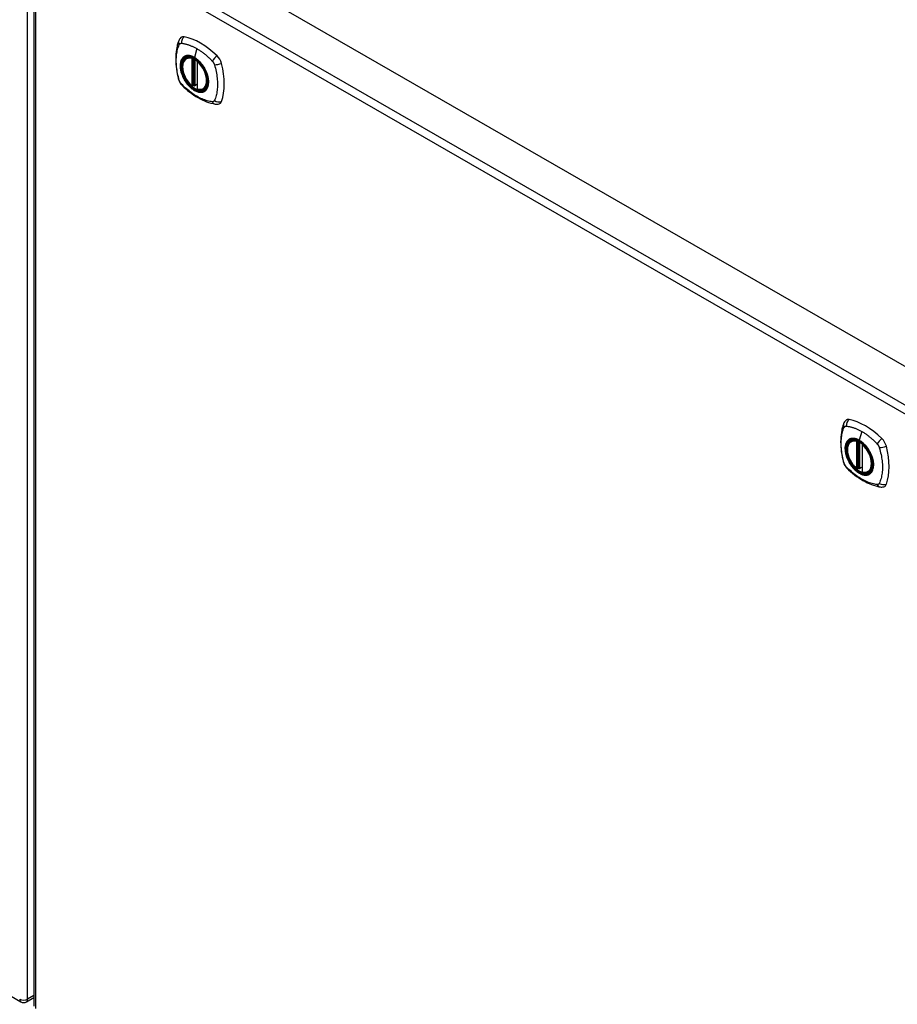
# Model space of a CAD drawing. Header units: inches. Extents: x 338.7 to 398.6, y 130.5 to 184.5.
# Tile 8 of 11: x 368.2 to 383.7, y 147.6 to 165. Entities that reach past the tile are written whole.
import ezdxf

# ---------------------------------------------------------------- set-up
doc = ezdxf.new("R2010")
doc.units = ezdxf.units.IN
doc.header["$MEASUREMENT"] = 0
doc.layers.add('Visible Edges(ANSI)', color=7, linetype='Continuous', lineweight=25)
doc.layers.add('Visible Tangent Edges(ANSI)', color=7, linetype='Continuous', lineweight=25)

msp = doc.modelspace()

# ---------------------------------------------------------------- linework, layer by layer
at = {"layer": 'Visible Edges(ANSI)'}
for p, q in [((369.11, 167.342), (398.53, 150.4)), ((368.421, 166.921), (368.421, 147.529)), ((338.772, 164.545), (368.191, 147.604)), ((371.12, 164.316), (371.131, 164.322)), ((371.315, 164.255), (371.315, 163.776)), ((371.246, 163.832), (371.232, 163.824)), ((371.261, 163.829), (371.259, 163.831)), ((371.315, 163.852), (371.274, 163.828)), ((371.433, 163.773), (371.443, 163.779)), ((382.895, 157.535), (382.905, 157.541)), ((383.089, 157.474), (383.089, 156.996)), ((383.02, 157.051), (383.006, 157.043)), ((383.035, 157.049), (383.033, 157.05)), ((383.089, 157.071), (383.048, 157.048)), ((383.207, 156.993), (383.218, 156.999)), ((368.29, 147.604), (368.421, 147.679))]:
    msp.add_line(p, q, dxfattribs=at)
at = {"layer": 'Visible Edges(ANSI)', "flags": 128}
for points in [[(370.986, 164.625), (370.979, 164.603), (370.972, 164.584), (370.967, 164.565), (370.962, 164.546), (370.958, 164.528), (370.954, 164.508), (370.946, 164.468), (370.941, 164.427), (370.937, 164.386), (370.934, 164.344), (370.933, 164.301), (370.934, 164.257), (370.937, 164.213), (370.94, 164.168), (370.946, 164.123), (370.953, 164.078), (370.961, 164.033), (370.971, 163.987), (370.976, 163.964), (370.979, 163.952), (370.983, 163.938)], [(371.024, 164.681), (371.011, 164.667), (371.001, 164.653), (370.992, 164.639), (370.986, 164.625)], [(371.219, 163.825), (371.205, 163.838), (371.191, 163.851), (371.178, 163.865), (371.165, 163.88), (371.152, 163.896), (371.14, 163.912), (371.129, 163.929), (371.118, 163.946), (371.108, 163.964), (371.099, 163.982), (371.09, 164.001), (371.083, 164.019), (371.076, 164.038), (371.069, 164.057), (371.064, 164.075), (371.06, 164.094), (371.056, 164.112), (371.054, 164.13), (371.052, 164.148), (371.052, 164.165), (371.052, 164.182), (371.053, 164.198), (371.056, 164.214), (371.059, 164.229), (371.063, 164.243), (371.069, 164.256), (371.075, 164.269), (371.082, 164.28), (371.09, 164.291), (371.099, 164.3), (371.109, 164.309), (371.12, 164.316)], [(371.374, 164.234), (371.393, 164.212), (371.41, 164.189), (371.427, 164.164), (371.442, 164.139), (371.456, 164.114), (371.468, 164.087), (371.48, 164.061), (371.49, 164.034)], [(370.983, 163.938), (370.987, 163.925), (370.993, 163.912), (370.998, 163.899), (371.005, 163.887), (371.012, 163.875), (371.02, 163.863), (371.029, 163.852), (371.039, 163.842)], [(371.039, 163.842), (371.049, 163.832), (371.058, 163.823), (371.075, 163.806), (371.11, 163.776), (371.145, 163.746), (371.181, 163.717), (371.217, 163.69), (371.254, 163.664), (371.29, 163.64), (371.328, 163.618), (371.365, 163.597), (371.403, 163.578), (371.441, 163.561), (371.479, 163.546), (371.517, 163.532), (371.556, 163.52), (371.594, 163.511), (371.613, 163.506), (371.623, 163.505), (371.634, 163.503)], [(371.259, 163.831), (371.256, 163.832), (371.253, 163.833), (371.249, 163.833), (371.246, 163.832)], [(371.433, 163.773), (371.421, 163.767), (371.408, 163.763), (371.395, 163.76), (371.381, 163.758), (371.367, 163.758), (371.353, 163.759), (371.338, 163.761), (371.323, 163.765)], [(371.634, 163.503), (371.65, 163.501), (371.666, 163.501), (371.684, 163.503), (371.702, 163.507)], [(382.761, 157.844), (382.753, 157.823), (382.747, 157.803), (382.741, 157.784), (382.736, 157.766), (382.732, 157.747), (382.728, 157.728), (382.721, 157.688), (382.715, 157.647), (382.711, 157.605), (382.709, 157.563), (382.708, 157.52), (382.709, 157.477), (382.711, 157.432), (382.715, 157.388), (382.72, 157.343), (382.727, 157.298), (382.736, 157.252), (382.745, 157.206), (382.751, 157.183), (382.754, 157.172), (382.757, 157.158)], [(382.799, 157.901), (382.786, 157.887), (382.775, 157.873), (382.767, 157.858), (382.761, 157.844)], [(382.993, 157.045), (382.979, 157.057), (382.965, 157.071), (382.952, 157.085), (382.939, 157.1), (382.927, 157.115), (382.915, 157.132), (382.903, 157.149), (382.893, 157.166), (382.883, 157.184), (382.873, 157.202), (382.865, 157.22), (382.857, 157.239), (382.85, 157.257), (382.844, 157.276), (382.839, 157.295), (382.834, 157.313), (382.831, 157.332), (382.828, 157.35), (382.827, 157.367), (382.826, 157.385), (382.826, 157.401), (382.828, 157.418), (382.83, 157.433), (382.833, 157.448), (382.838, 157.462), (382.843, 157.476), (382.849, 157.488), (382.857, 157.5), (382.865, 157.51), (382.874, 157.52), (382.884, 157.528), (382.895, 157.535)], [(383.149, 157.454), (383.167, 157.432), (383.184, 157.408), (383.201, 157.384), (383.216, 157.359), (383.23, 157.333), (383.243, 157.307), (383.254, 157.28), (383.264, 157.253)], [(382.757, 157.158), (382.762, 157.144), (382.767, 157.131), (382.773, 157.118), (382.779, 157.106), (382.787, 157.094), (382.795, 157.083), (382.804, 157.072), (382.813, 157.061)], [(382.813, 157.061), (382.823, 157.051), (382.832, 157.042), (382.85, 157.026), (382.884, 156.995), (382.919, 156.965), (382.955, 156.937), (382.991, 156.91), (383.028, 156.884), (383.065, 156.86), (383.102, 156.838), (383.14, 156.817), (383.178, 156.798), (383.215, 156.781), (383.254, 156.765), (383.292, 156.752), (383.33, 156.74), (383.368, 156.73), (383.387, 156.726), (383.398, 156.724), (383.409, 156.722)], [(383.033, 157.05), (383.031, 157.052), (383.027, 157.053), (383.023, 157.052), (383.02, 157.051)], [(383.207, 156.993), (383.195, 156.987), (383.183, 156.982), (383.169, 156.979), (383.156, 156.977), (383.142, 156.977), (383.127, 156.978), (383.113, 156.981), (383.098, 156.984)], [(383.409, 156.722), (383.424, 156.721), (383.44, 156.721), (383.458, 156.723), (383.476, 156.727)]]:
    msp.add_lwpolyline(points, dxfattribs=at)
at = {"layer": 'Visible Edges(ANSI)'}
for centre, radius, start, end in [((371.327, 164.255), 0.0118, 137.2248, 180), ((371.226, 163.834), 0.0118, 229.4263, 299.936), ((371.268, 163.839), 0.0118, 232.2158, 299.936), ((371.327, 163.776), 0.0118, 180, 253.542), ((383.101, 157.474), 0.0118, 137.2248, 180), ((383.001, 157.054), 0.0118, 229.4263, 299.936), ((383.042, 157.058), 0.0118, 232.2158, 299.936), ((383.101, 156.996), 0.0118, 180, 253.542), ((368.241, 147.689), 0.099, 240.064, 299.936)]:
    msp.add_arc(centre, radius, start, end, dxfattribs=at)
for centre, major_axis, start_param, end_param in [((371.123, 164.535), (-0.088, 0.154), 5.827357, 6.408431), ((371.374, 163.537), (-0.639, 1.109), 5.172085, 5.827357), ((371.269, 164.04), (0.157, -0.273), 2.362013, 7.062765), ((371.625, 164.246), (0.088, -0.154), 1.114968, 2.030492), ((370.887, 164.381), (-0.639, 1.109), 3.601288, 4.256561), ((371.625, 163.666), (0.088, -0.154), 6.157956, 6.742881), ((382.898, 157.755), (-0.088, 0.154), 5.827357, 6.408431), ((383.148, 156.757), (-0.639, 1.109), 5.172085, 5.827357), ((383.044, 157.26), (0.157, -0.273), 2.362013, 7.062765), ((383.399, 157.466), (0.088, -0.154), 1.114968, 2.030492), ((382.661, 157.601), (-0.639, 1.109), 3.601288, 4.256561), ((383.399, 156.886), (0.088, -0.154), 6.157956, 6.742881)]:
    msp.add_ellipse(centre, major_axis=major_axis, ratio=0.578093, start_param=start_param, end_param=end_param, dxfattribs=at)
for centre in [(371.266, 164.038), (383.04, 157.258)]:
    msp.add_ellipse(centre, major_axis=(-0.16, 0.277), ratio=0.578093, dxfattribs=at)
at = {"layer": 'Visible Tangent Edges(ANSI)'}
for p, q in [((368.311, 147.649), (368.311, 167.041)), ((368.52, 167.002), (397.939, 150.06)), ((397.869, 149.939), (368.45, 166.881)), ((368.45, 166.881), (368.45, 147.488)), ((371.309, 164.485), (371.265, 164.329)), ((371.218, 164.308), (371.218, 163.829)), ((371.235, 164.308), (371.242, 164.312)), ((371.235, 163.829), (371.235, 164.308)), ((371.246, 164.31), (371.246, 163.836)), ((371.261, 163.836), (371.261, 164.302)), ((371.276, 163.834), (371.276, 164.293)), ((371.318, 163.771), (371.318, 164.25)), ((371.246, 163.836), (371.235, 163.829)), ((371.315, 163.856), (371.276, 163.834)), ((383.083, 157.705), (383.039, 157.549)), ((382.992, 157.527), (382.992, 157.049)), ((383.009, 157.527), (383.016, 157.531)), ((383.009, 157.049), (383.009, 157.527)), ((383.02, 157.529), (383.02, 157.055)), ((383.036, 157.056), (383.036, 157.522)), ((383.051, 157.053), (383.051, 157.513)), ((383.093, 156.991), (383.093, 157.47)), ((383.02, 157.055), (383.009, 157.049)), ((383.089, 157.075), (383.051, 157.053)), ((368.421, 147.713), (368.311, 147.649))]:
    msp.add_line(p, q, dxfattribs=at)
at = {"layer": 'Visible Tangent Edges(ANSI)', "flags": 128}
for points in [[(370.997, 163.924), (370.987, 163.957), (370.98, 163.987), (370.973, 164.016), (370.967, 164.046), (370.961, 164.075), (370.957, 164.104), (370.953, 164.133), (370.949, 164.162), (370.947, 164.19), (370.945, 164.218), (370.944, 164.246), (370.943, 164.273), (370.944, 164.3), (370.945, 164.326), (370.947, 164.352), (370.949, 164.377), (370.953, 164.402), (370.957, 164.426), (370.961, 164.449), (370.967, 164.472), (370.973, 164.495), (370.98, 164.516), (370.987, 164.537), (370.997, 164.559)], [(370.997, 164.559), (370.997, 164.56), (370.998, 164.561), (370.998, 164.562), (370.999, 164.563), (370.999, 164.563), (371, 164.564), (371, 164.565), (371.001, 164.566), (371.001, 164.566), (371.002, 164.567), (371.003, 164.568), (371.003, 164.569), (371.004, 164.569), (371.005, 164.57), (371.005, 164.57), (371.006, 164.571), (371.007, 164.572), (371.007, 164.572), (371.008, 164.573), (371.009, 164.573), (371.009, 164.574), (371.01, 164.574), (371.011, 164.575), (371.012, 164.575)], [(371.012, 164.575), (371.012, 164.576), (371.013, 164.576), (371.014, 164.577), (371.015, 164.577), (371.016, 164.577), (371.016, 164.578), (371.017, 164.578), (371.018, 164.578), (371.019, 164.578), (371.02, 164.579), (371.021, 164.579), (371.022, 164.579), (371.023, 164.579), (371.023, 164.58), (371.024, 164.58), (371.025, 164.58), (371.026, 164.58), (371.027, 164.58), (371.028, 164.58), (371.029, 164.58), (371.03, 164.58), (371.031, 164.58), (371.032, 164.58), (371.033, 164.58)], [(371.033, 164.58), (371.046, 164.58), (371.057, 164.578), (371.068, 164.576), (371.079, 164.574), (371.09, 164.572), (371.101, 164.569), (371.112, 164.566), (371.124, 164.563), (371.135, 164.56), (371.146, 164.557), (371.158, 164.553), (371.169, 164.549), (371.181, 164.545), (371.192, 164.541), (371.204, 164.536), (371.215, 164.532), (371.227, 164.527), (371.239, 164.521), (371.25, 164.516), (371.262, 164.51), (371.274, 164.504), (371.285, 164.498), (371.297, 164.492), (371.309, 164.485)], [(371.309, 164.485), (371.32, 164.478), (371.332, 164.471), (371.344, 164.464), (371.355, 164.457), (371.367, 164.449), (371.379, 164.441), (371.39, 164.433), (371.402, 164.424), (371.413, 164.416), (371.425, 164.407), (371.436, 164.398), (371.447, 164.389), (371.459, 164.38), (371.47, 164.37), (371.481, 164.361), (371.493, 164.351), (371.504, 164.341), (371.515, 164.331), (371.526, 164.32), (371.537, 164.31), (371.548, 164.299), (371.559, 164.289), (371.57, 164.278), (371.582, 164.264)], [(371.07, 164.335), (371.061, 164.327), (371.053, 164.318), (371.046, 164.308), (371.039, 164.297), (371.033, 164.286), (371.027, 164.273), (371.023, 164.26), (371.019, 164.246), (371.016, 164.231), (371.014, 164.216), (371.013, 164.2), (371.012, 164.183), (371.013, 164.166), (371.014, 164.148), (371.016, 164.13), (371.019, 164.112), (371.023, 164.094), (371.027, 164.075), (371.033, 164.056), (371.039, 164.038), (371.046, 164.019), (371.053, 164), (371.061, 163.982), (371.07, 163.963)], [(371.49, 164.034), (371.507, 163.965), (371.514, 163.9), (371.509, 163.841), (371.493, 163.791), (371.467, 163.753), (371.431, 163.727), (371.388, 163.717), (371.339, 163.721), (371.286, 163.739), (371.233, 163.771), (371.181, 163.816), (371.132, 163.871), (371.09, 163.933), (371.057, 164), (371.033, 164.069), (371.019, 164.137), (371.017, 164.2), (371.026, 164.256), (371.046, 164.301), (371.076, 164.335), (371.115, 164.354), (371.161, 164.359), (371.212, 164.35), (371.265, 164.326)], [(371.104, 164.355), (371.102, 164.354), (371.101, 164.353), (371.099, 164.353), (371.098, 164.352), (371.096, 164.352), (371.095, 164.351), (371.093, 164.35), (371.092, 164.349), (371.09, 164.349), (371.089, 164.348), (371.088, 164.347), (371.086, 164.346), (371.085, 164.346), (371.083, 164.345), (371.082, 164.344), (371.081, 164.343), (371.079, 164.342), (371.078, 164.341), (371.077, 164.34), (371.075, 164.339), (371.074, 164.338), (371.073, 164.337), (371.072, 164.336), (371.07, 164.335)], [(371.265, 164.329), (371.258, 164.333), (371.25, 164.337), (371.243, 164.341), (371.236, 164.344), (371.229, 164.347), (371.221, 164.35), (371.214, 164.353), (371.207, 164.355), (371.2, 164.357), (371.193, 164.359), (371.186, 164.36), (371.179, 164.361), (371.172, 164.362), (371.166, 164.363), (371.159, 164.363), (371.152, 164.363), (371.146, 164.363), (371.139, 164.363), (371.133, 164.362), (371.127, 164.361), (371.121, 164.36), (371.115, 164.358), (371.109, 164.357), (371.104, 164.355)], [(371.425, 164.169), (371.42, 164.178), (371.414, 164.186), (371.408, 164.195), (371.402, 164.203), (371.396, 164.211), (371.39, 164.219), (371.383, 164.227), (371.377, 164.234), (371.37, 164.242), (371.364, 164.249), (371.357, 164.256), (371.35, 164.263), (371.343, 164.269), (371.337, 164.276), (371.33, 164.282), (371.322, 164.288), (371.315, 164.294), (371.308, 164.3), (371.301, 164.306), (371.294, 164.311), (371.287, 164.316), (371.279, 164.321), (371.272, 164.325), (371.265, 164.329)], [(371.265, 164.326), (371.27, 164.323), (371.275, 164.32), (371.279, 164.317), (371.284, 164.314), (371.289, 164.311), (371.293, 164.308), (371.298, 164.304), (371.303, 164.301), (371.307, 164.297), (371.312, 164.294), (371.317, 164.29), (371.321, 164.286), (371.326, 164.282), (371.33, 164.278), (371.335, 164.274), (371.339, 164.27), (371.344, 164.266), (371.348, 164.262), (371.353, 164.257), (371.357, 164.253), (371.361, 164.248), (371.366, 164.244), (371.37, 164.239), (371.374, 164.234)], [(371.459, 164.112), (371.457, 164.114), (371.456, 164.117), (371.455, 164.119), (371.454, 164.122), (371.452, 164.124), (371.451, 164.126), (371.45, 164.129), (371.448, 164.131), (371.447, 164.134), (371.446, 164.136), (371.444, 164.139), (371.443, 164.141), (371.441, 164.143), (371.44, 164.146), (371.439, 164.148), (371.437, 164.151), (371.436, 164.153), (371.434, 164.155), (371.433, 164.158), (371.431, 164.16), (371.43, 164.162), (371.428, 164.165), (371.427, 164.167), (371.425, 164.169)], [(371.459, 163.74), (371.468, 163.748), (371.476, 163.757), (371.484, 163.767), (371.49, 163.778), (371.497, 163.79), (371.502, 163.802), (371.507, 163.815), (371.51, 163.829), (371.513, 163.844), (371.515, 163.86), (371.517, 163.876), (371.517, 163.892), (371.517, 163.909), (371.515, 163.927), (371.513, 163.945), (371.51, 163.963), (371.507, 163.981), (371.502, 164), (371.497, 164.019), (371.49, 164.038), (371.484, 164.056), (371.476, 164.075), (371.468, 164.093), (371.459, 164.112)], [(371.582, 164.264), (371.584, 164.262), (371.586, 164.259), (371.588, 164.257), (371.59, 164.255), (371.592, 164.252), (371.594, 164.25), (371.596, 164.247), (371.597, 164.245), (371.599, 164.242), (371.601, 164.24), (371.602, 164.237), (371.604, 164.234), (371.605, 164.232), (371.607, 164.229), (371.608, 164.226), (371.61, 164.223), (371.611, 164.221), (371.612, 164.218), (371.613, 164.215), (371.615, 164.212), (371.616, 164.209), (371.617, 164.207), (371.618, 164.204), (371.619, 164.201)], [(371.619, 164.201), (371.629, 164.168), (371.636, 164.138), (371.643, 164.109), (371.649, 164.079), (371.655, 164.05), (371.66, 164.021), (371.664, 163.992), (371.668, 163.963), (371.67, 163.935), (371.672, 163.907), (371.674, 163.88), (371.674, 163.852), (371.674, 163.826), (371.672, 163.799), (371.67, 163.774), (371.668, 163.748), (371.664, 163.723), (371.66, 163.699), (371.655, 163.676), (371.649, 163.653), (371.643, 163.63), (371.636, 163.609), (371.629, 163.587), (371.619, 163.565)], [(371.033, 163.861), (371.031, 163.863), (371.029, 163.865), (371.027, 163.868), (371.025, 163.87), (371.023, 163.873), (371.022, 163.875), (371.02, 163.878), (371.018, 163.88), (371.016, 163.883), (371.015, 163.885), (371.013, 163.888), (371.012, 163.891), (371.01, 163.893), (371.009, 163.896), (371.007, 163.899), (371.006, 163.901), (371.005, 163.904), (371.003, 163.907), (371.002, 163.91), (371.001, 163.913), (371, 163.915), (370.999, 163.918), (370.998, 163.921), (370.997, 163.924)], [(371.07, 163.963), (371.072, 163.961), (371.073, 163.958), (371.074, 163.956), (371.075, 163.953), (371.077, 163.951), (371.078, 163.949), (371.079, 163.946), (371.081, 163.944), (371.082, 163.941), (371.083, 163.939), (371.085, 163.936), (371.086, 163.934), (371.088, 163.932), (371.089, 163.929), (371.09, 163.927), (371.092, 163.924), (371.093, 163.922), (371.095, 163.92), (371.096, 163.917), (371.098, 163.915), (371.099, 163.913), (371.101, 163.91), (371.102, 163.908), (371.104, 163.906)], [(371.582, 163.544), (371.559, 163.547), (371.537, 163.551), (371.515, 163.556), (371.493, 163.562), (371.47, 163.568), (371.447, 163.576), (371.425, 163.585), (371.402, 163.594), (371.379, 163.604), (371.355, 163.615), (371.332, 163.628), (371.309, 163.641), (371.285, 163.654), (371.262, 163.669), (371.239, 163.685), (371.216, 163.701), (371.192, 163.718), (371.169, 163.736), (371.146, 163.755), (371.124, 163.774), (371.101, 163.794), (371.079, 163.815), (371.057, 163.836), (371.033, 163.861)], [(371.104, 163.906), (371.115, 163.889), (371.127, 163.872), (371.139, 163.856), (371.152, 163.841), (371.166, 163.826), (371.179, 163.812), (371.193, 163.799), (371.207, 163.787), (371.221, 163.775), (371.236, 163.765), (371.25, 163.755), (371.265, 163.746), (371.279, 163.738), (371.294, 163.731), (371.308, 163.725), (371.323, 163.72), (371.337, 163.717), (371.35, 163.714), (371.364, 163.712), (371.377, 163.712), (371.39, 163.712), (371.402, 163.714), (371.414, 163.717), (371.425, 163.72)], [(371.246, 163.834), (371.246, 163.834), (371.246, 163.834), (371.246, 163.833), (371.246, 163.833), (371.246, 163.833), (371.246, 163.833), (371.246, 163.833), (371.246, 163.833), (371.245, 163.833), (371.245, 163.832), (371.245, 163.832), (371.245, 163.832), (371.245, 163.832), (371.245, 163.832), (371.245, 163.832), (371.246, 163.832), (371.246, 163.832), (371.246, 163.832), (371.246, 163.832), (371.246, 163.832), (371.246, 163.832), (371.246, 163.832), (371.246, 163.832), (371.246, 163.832)], [(371.246, 163.836), (371.246, 163.836), (371.246, 163.836), (371.246, 163.835), (371.246, 163.835), (371.246, 163.835), (371.246, 163.835), (371.246, 163.835), (371.246, 163.835), (371.246, 163.835), (371.246, 163.835), (371.246, 163.835), (371.246, 163.835), (371.246, 163.835), (371.246, 163.835), (371.246, 163.835), (371.246, 163.835), (371.246, 163.835), (371.246, 163.834), (371.246, 163.834), (371.246, 163.834), (371.246, 163.834), (371.246, 163.834), (371.246, 163.834), (371.246, 163.834)], [(371.246, 163.832), (371.246, 163.832), (371.246, 163.832), (371.246, 163.832), (371.246, 163.832), (371.246, 163.832), (371.246, 163.832), (371.246, 163.832), (371.246, 163.832), (371.246, 163.832), (371.246, 163.832), (371.246, 163.832), (371.246, 163.832), (371.246, 163.832), (371.246, 163.832), (371.246, 163.832), (371.246, 163.832), (371.246, 163.832), (371.246, 163.832), (371.246, 163.832), (371.246, 163.832), (371.246, 163.832), (371.246, 163.832), (371.246, 163.832), (371.246, 163.832)], [(371.259, 163.831), (371.259, 163.831), (371.259, 163.831), (371.259, 163.831), (371.259, 163.831), (371.259, 163.831), (371.259, 163.831), (371.259, 163.831), (371.259, 163.83), (371.259, 163.83), (371.259, 163.83), (371.259, 163.83), (371.259, 163.83), (371.26, 163.83), (371.26, 163.83), (371.26, 163.83), (371.26, 163.83), (371.26, 163.83), (371.26, 163.83), (371.26, 163.83), (371.26, 163.83), (371.26, 163.83), (371.26, 163.83), (371.26, 163.83), (371.26, 163.83)], [(371.26, 163.83), (371.26, 163.83), (371.26, 163.83), (371.26, 163.83), (371.26, 163.83), (371.26, 163.83), (371.26, 163.83), (371.26, 163.831), (371.26, 163.831), (371.26, 163.831), (371.26, 163.831), (371.26, 163.831), (371.261, 163.831), (371.261, 163.831), (371.261, 163.831), (371.261, 163.832), (371.261, 163.832), (371.261, 163.832), (371.261, 163.832), (371.261, 163.832), (371.261, 163.832), (371.261, 163.833), (371.261, 163.833), (371.261, 163.833), (371.261, 163.833)], [(371.261, 163.833), (371.261, 163.833), (371.261, 163.833), (371.261, 163.834), (371.261, 163.834), (371.261, 163.834), (371.261, 163.834), (371.261, 163.834), (371.261, 163.834), (371.261, 163.834), (371.261, 163.834), (371.261, 163.835), (371.261, 163.835), (371.261, 163.835), (371.261, 163.835), (371.261, 163.835), (371.261, 163.835), (371.261, 163.835), (371.261, 163.836), (371.261, 163.836), (371.261, 163.836), (371.261, 163.836), (371.261, 163.836), (371.261, 163.836), (371.261, 163.836)], [(371.425, 163.72), (371.427, 163.721), (371.428, 163.722), (371.43, 163.722), (371.431, 163.723), (371.433, 163.723), (371.434, 163.724), (371.436, 163.725), (371.437, 163.726), (371.439, 163.726), (371.44, 163.727), (371.441, 163.728), (371.443, 163.729), (371.444, 163.729), (371.446, 163.73), (371.447, 163.731), (371.448, 163.732), (371.45, 163.733), (371.451, 163.734), (371.452, 163.735), (371.454, 163.736), (371.455, 163.737), (371.456, 163.738), (371.457, 163.739), (371.459, 163.74)], [(371.619, 163.565), (371.618, 163.564), (371.617, 163.562), (371.616, 163.561), (371.615, 163.559), (371.613, 163.558), (371.612, 163.556), (371.611, 163.555), (371.61, 163.554), (371.608, 163.553), (371.607, 163.551), (371.605, 163.55), (371.604, 163.55), (371.602, 163.549), (371.601, 163.548), (371.599, 163.547), (371.597, 163.547), (371.596, 163.546), (371.594, 163.546), (371.592, 163.545), (371.59, 163.545), (371.588, 163.545), (371.586, 163.544), (371.584, 163.544), (371.582, 163.544)], [(382.771, 157.143), (382.761, 157.176), (382.754, 157.206), (382.747, 157.236), (382.741, 157.265), (382.736, 157.295), (382.731, 157.324), (382.727, 157.353), (382.724, 157.381), (382.721, 157.41), (382.719, 157.438), (382.718, 157.465), (382.718, 157.493), (382.718, 157.52), (382.719, 157.546), (382.721, 157.572), (382.724, 157.597), (382.727, 157.621), (382.731, 157.645), (382.736, 157.669), (382.741, 157.692), (382.747, 157.714), (382.754, 157.736), (382.761, 157.757), (382.771, 157.779)], [(382.771, 157.779), (382.771, 157.78), (382.772, 157.78), (382.772, 157.781), (382.773, 157.782), (382.773, 157.783), (382.774, 157.784), (382.775, 157.784), (382.775, 157.785), (382.776, 157.786), (382.776, 157.787), (382.777, 157.787), (382.778, 157.788), (382.778, 157.789), (382.779, 157.789), (382.78, 157.79), (382.78, 157.791), (382.781, 157.791), (382.782, 157.792), (382.782, 157.792), (382.783, 157.793), (382.784, 157.793), (382.785, 157.794), (382.785, 157.794), (382.786, 157.795)], [(382.786, 157.795), (382.787, 157.795), (382.788, 157.796), (382.788, 157.796), (382.789, 157.796), (382.79, 157.797), (382.791, 157.797), (382.792, 157.797), (382.793, 157.798), (382.793, 157.798), (382.794, 157.798), (382.795, 157.799), (382.796, 157.799), (382.797, 157.799), (382.798, 157.799), (382.799, 157.799), (382.8, 157.799), (382.801, 157.8), (382.801, 157.8), (382.802, 157.8), (382.803, 157.8), (382.804, 157.8), (382.805, 157.8), (382.806, 157.8), (382.807, 157.8)], [(382.807, 157.8), (382.82, 157.799), (382.831, 157.797), (382.842, 157.796), (382.853, 157.793), (382.864, 157.791), (382.875, 157.789), (382.887, 157.786), (382.898, 157.783), (382.909, 157.78), (382.921, 157.776), (382.932, 157.773), (382.944, 157.769), (382.955, 157.765), (382.967, 157.761), (382.978, 157.756), (382.99, 157.751), (383.001, 157.746), (383.013, 157.741), (383.025, 157.736), (383.036, 157.73), (383.048, 157.724), (383.06, 157.718), (383.071, 157.711), (383.083, 157.705)], [(383.083, 157.705), (383.095, 157.698), (383.106, 157.691), (383.118, 157.684), (383.13, 157.676), (383.141, 157.668), (383.153, 157.661), (383.164, 157.652), (383.176, 157.644), (383.188, 157.635), (383.199, 157.627), (383.21, 157.618), (383.222, 157.609), (383.233, 157.599), (383.244, 157.59), (383.256, 157.58), (383.267, 157.57), (383.278, 157.56), (383.289, 157.55), (383.3, 157.54), (383.311, 157.53), (383.322, 157.519), (383.333, 157.508), (383.344, 157.498), (383.357, 157.483)], [(382.845, 157.555), (382.836, 157.547), (382.828, 157.538), (382.82, 157.528), (382.813, 157.517), (382.807, 157.505), (382.802, 157.493), (382.797, 157.479), (382.794, 157.465), (382.791, 157.451), (382.789, 157.435), (382.787, 157.419), (382.787, 157.403), (382.787, 157.385), (382.789, 157.368), (382.791, 157.35), (382.794, 157.332), (382.797, 157.313), (382.802, 157.295), (382.807, 157.276), (382.813, 157.257), (382.82, 157.238), (382.828, 157.22), (382.836, 157.201), (382.845, 157.183)], [(383.264, 157.253), (383.282, 157.185), (383.289, 157.119), (383.284, 157.061), (383.268, 157.011), (383.241, 156.972), (383.205, 156.947), (383.162, 156.936), (383.113, 156.94), (383.061, 156.959), (383.007, 156.991), (382.955, 157.035), (382.907, 157.09), (382.865, 157.152), (382.831, 157.22), (382.807, 157.289), (382.793, 157.356), (382.791, 157.42), (382.8, 157.475), (382.821, 157.521), (382.851, 157.554), (382.89, 157.574), (382.936, 157.579), (382.986, 157.569), (383.04, 157.545)], [(382.878, 157.574), (382.877, 157.574), (382.875, 157.573), (382.874, 157.572), (382.872, 157.572), (382.871, 157.571), (382.869, 157.57), (382.868, 157.57), (382.866, 157.569), (382.865, 157.568), (382.863, 157.568), (382.862, 157.567), (382.861, 157.566), (382.859, 157.565), (382.858, 157.564), (382.856, 157.563), (382.855, 157.563), (382.854, 157.562), (382.852, 157.561), (382.851, 157.56), (382.85, 157.559), (382.849, 157.558), (382.847, 157.557), (382.846, 157.556), (382.845, 157.555)], [(383.039, 157.549), (383.032, 157.553), (383.025, 157.557), (383.017, 157.56), (383.01, 157.564), (383.003, 157.567), (382.996, 157.57), (382.989, 157.572), (382.981, 157.574), (382.974, 157.576), (382.967, 157.578), (382.96, 157.58), (382.954, 157.581), (382.947, 157.582), (382.94, 157.582), (382.933, 157.583), (382.927, 157.583), (382.92, 157.583), (382.914, 157.582), (382.908, 157.582), (382.901, 157.581), (382.895, 157.58), (382.889, 157.578), (382.884, 157.576), (382.878, 157.574)], [(383.2, 157.389), (383.194, 157.397), (383.188, 157.406), (383.183, 157.414), (383.176, 157.422), (383.17, 157.431), (383.164, 157.438), (383.158, 157.446), (383.151, 157.454), (383.145, 157.461), (383.138, 157.468), (383.131, 157.475), (383.125, 157.482), (383.118, 157.489), (383.111, 157.496), (383.104, 157.502), (383.097, 157.508), (383.09, 157.514), (383.083, 157.52), (383.075, 157.525), (383.068, 157.53), (383.061, 157.535), (383.054, 157.54), (383.046, 157.545), (383.039, 157.549)], [(383.04, 157.545), (383.044, 157.543), (383.049, 157.54), (383.054, 157.537), (383.058, 157.534), (383.063, 157.531), (383.068, 157.527), (383.072, 157.524), (383.077, 157.521), (383.082, 157.517), (383.086, 157.513), (383.091, 157.51), (383.096, 157.506), (383.1, 157.502), (383.105, 157.498), (383.109, 157.494), (383.114, 157.49), (383.118, 157.485), (383.123, 157.481), (383.127, 157.477), (383.131, 157.472), (383.136, 157.468), (383.14, 157.463), (383.144, 157.458), (383.149, 157.454)], [(383.357, 157.483), (383.359, 157.481), (383.361, 157.479), (383.363, 157.477), (383.365, 157.474), (383.366, 157.472), (383.368, 157.469), (383.37, 157.467), (383.372, 157.464), (383.373, 157.462), (383.375, 157.459), (383.377, 157.457), (383.378, 157.454), (383.38, 157.451), (383.381, 157.448), (383.383, 157.446), (383.384, 157.443), (383.385, 157.44), (383.387, 157.437), (383.388, 157.435), (383.389, 157.432), (383.39, 157.429), (383.391, 157.426), (383.392, 157.423), (383.393, 157.42)], [(383.233, 157.331), (383.232, 157.334), (383.231, 157.336), (383.229, 157.339), (383.228, 157.341), (383.227, 157.344), (383.225, 157.346), (383.224, 157.348), (383.223, 157.351), (383.221, 157.353), (383.22, 157.356), (383.219, 157.358), (383.217, 157.361), (383.216, 157.363), (383.214, 157.365), (383.213, 157.368), (383.212, 157.37), (383.21, 157.372), (383.209, 157.375), (383.207, 157.377), (383.206, 157.38), (383.204, 157.382), (383.203, 157.384), (383.201, 157.387), (383.2, 157.389)], [(383.233, 156.959), (383.242, 156.967), (383.25, 156.976), (383.258, 156.986), (383.265, 156.997), (383.271, 157.009), (383.276, 157.022), (383.281, 157.035), (383.285, 157.049), (383.288, 157.064), (383.29, 157.079), (383.291, 157.095), (383.292, 157.112), (383.291, 157.129), (383.29, 157.147), (383.288, 157.164), (383.285, 157.183), (383.281, 157.201), (383.276, 157.22), (383.271, 157.238), (383.265, 157.257), (383.258, 157.276), (383.25, 157.295), (383.242, 157.313), (383.233, 157.331)], [(383.393, 157.42), (383.403, 157.387), (383.41, 157.358), (383.417, 157.328), (383.424, 157.299), (383.429, 157.27), (383.434, 157.24), (383.439, 157.212), (383.442, 157.183), (383.445, 157.155), (383.447, 157.127), (383.448, 157.099), (383.448, 157.072), (383.448, 157.045), (383.447, 157.019), (383.445, 156.993), (383.442, 156.968), (383.439, 156.943), (383.434, 156.919), (383.429, 156.895), (383.424, 156.872), (383.417, 156.85), (383.41, 156.828), (383.403, 156.807), (383.393, 156.785)], [(382.807, 157.08), (382.805, 157.083), (382.803, 157.085), (382.802, 157.087), (382.8, 157.09), (382.798, 157.092), (382.796, 157.095), (382.794, 157.097), (382.793, 157.1), (382.791, 157.102), (382.789, 157.105), (382.788, 157.107), (382.786, 157.11), (382.785, 157.113), (382.783, 157.116), (382.782, 157.118), (382.78, 157.121), (382.779, 157.124), (382.778, 157.127), (382.776, 157.129), (382.775, 157.132), (382.774, 157.135), (382.773, 157.138), (382.772, 157.141), (382.771, 157.143)], [(382.845, 157.183), (382.846, 157.18), (382.847, 157.178), (382.849, 157.175), (382.85, 157.173), (382.851, 157.171), (382.852, 157.168), (382.854, 157.166), (382.855, 157.163), (382.856, 157.161), (382.858, 157.158), (382.859, 157.156), (382.861, 157.154), (382.862, 157.151), (382.863, 157.149), (382.865, 157.146), (382.866, 157.144), (382.868, 157.142), (382.869, 157.139), (382.871, 157.137), (382.872, 157.135), (382.874, 157.132), (382.875, 157.13), (382.877, 157.128), (382.878, 157.125)], [(382.878, 157.125), (382.889, 157.108), (382.901, 157.092), (382.914, 157.076), (382.927, 157.061), (382.94, 157.046), (382.954, 157.032), (382.967, 157.019), (382.982, 157.006), (382.996, 156.995), (383.01, 156.984), (383.025, 156.974), (383.039, 156.965), (383.054, 156.958), (383.068, 156.951), (383.083, 156.945), (383.097, 156.94), (383.111, 156.936), (383.125, 156.934), (383.138, 156.932), (383.152, 156.931), (383.164, 156.932), (383.177, 156.933), (383.188, 156.936), (383.2, 156.94)], [(383.357, 156.764), (383.333, 156.766), (383.311, 156.771), (383.289, 156.776), (383.267, 156.781), (383.245, 156.788), (383.222, 156.796), (383.199, 156.804), (383.176, 156.814), (383.153, 156.824), (383.13, 156.835), (383.107, 156.847), (383.083, 156.86), (383.06, 156.874), (383.037, 156.889), (383.013, 156.904), (382.99, 156.921), (382.967, 156.938), (382.944, 156.956), (382.921, 156.974), (382.898, 156.994), (382.875, 157.014), (382.853, 157.034), (382.831, 157.056), (382.807, 157.08)], [(383.02, 157.055), (383.02, 157.055), (383.02, 157.055), (383.02, 157.055), (383.02, 157.055), (383.02, 157.055), (383.02, 157.055), (383.02, 157.055), (383.02, 157.055), (383.02, 157.055), (383.02, 157.055), (383.02, 157.055), (383.02, 157.054), (383.02, 157.054), (383.02, 157.054), (383.02, 157.054), (383.02, 157.054), (383.02, 157.054), (383.02, 157.054), (383.02, 157.054), (383.02, 157.054), (383.02, 157.054), (383.02, 157.054), (383.02, 157.054), (383.02, 157.054)], [(383.02, 157.054), (383.02, 157.053), (383.02, 157.053), (383.02, 157.053), (383.02, 157.053), (383.02, 157.053), (383.02, 157.053), (383.02, 157.052), (383.02, 157.052), (383.02, 157.052), (383.02, 157.052), (383.02, 157.052), (383.02, 157.052), (383.02, 157.052), (383.02, 157.052), (383.02, 157.052), (383.02, 157.051), (383.02, 157.051), (383.02, 157.051), (383.02, 157.051), (383.02, 157.051), (383.02, 157.051), (383.02, 157.051), (383.02, 157.051), (383.02, 157.051)], [(383.02, 157.051), (383.02, 157.051), (383.02, 157.051), (383.02, 157.051), (383.02, 157.051), (383.02, 157.051), (383.02, 157.051), (383.02, 157.051), (383.02, 157.051), (383.02, 157.051), (383.02, 157.051), (383.02, 157.051), (383.02, 157.051), (383.02, 157.051), (383.02, 157.051), (383.02, 157.051), (383.02, 157.051), (383.02, 157.051), (383.02, 157.051), (383.02, 157.051), (383.02, 157.051), (383.02, 157.051), (383.02, 157.051), (383.02, 157.051), (383.02, 157.051)], [(383.033, 157.05), (383.033, 157.05), (383.033, 157.05), (383.033, 157.05), (383.033, 157.05), (383.033, 157.05), (383.034, 157.05), (383.034, 157.05), (383.034, 157.05), (383.034, 157.05), (383.034, 157.05), (383.034, 157.05), (383.034, 157.05), (383.034, 157.05), (383.034, 157.05), (383.034, 157.05), (383.034, 157.05), (383.034, 157.05), (383.034, 157.05), (383.034, 157.05), (383.034, 157.05), (383.034, 157.05), (383.034, 157.05), (383.034, 157.05), (383.034, 157.05)], [(383.034, 157.05), (383.035, 157.05), (383.035, 157.05), (383.035, 157.05), (383.035, 157.05), (383.035, 157.05), (383.035, 157.05), (383.035, 157.05), (383.035, 157.05), (383.035, 157.05), (383.035, 157.05), (383.035, 157.051), (383.035, 157.051), (383.035, 157.051), (383.035, 157.051), (383.035, 157.051), (383.035, 157.051), (383.035, 157.051), (383.035, 157.052), (383.035, 157.052), (383.035, 157.052), (383.035, 157.052), (383.035, 157.052), (383.035, 157.052), (383.035, 157.053)], [(383.035, 157.053), (383.035, 157.053), (383.035, 157.053), (383.035, 157.053), (383.035, 157.053), (383.035, 157.053), (383.035, 157.054), (383.035, 157.054), (383.035, 157.054), (383.035, 157.054), (383.036, 157.054), (383.036, 157.054), (383.036, 157.054), (383.036, 157.054), (383.036, 157.055), (383.036, 157.055), (383.036, 157.055), (383.036, 157.055), (383.036, 157.055), (383.036, 157.055), (383.036, 157.055), (383.036, 157.056), (383.036, 157.056), (383.036, 157.056), (383.036, 157.056)], [(383.2, 156.94), (383.201, 156.941), (383.203, 156.941), (383.204, 156.942), (383.206, 156.942), (383.207, 156.943), (383.209, 156.944), (383.21, 156.944), (383.212, 156.945), (383.213, 156.946), (383.214, 156.947), (383.216, 156.947), (383.217, 156.948), (383.219, 156.949), (383.22, 156.95), (383.221, 156.951), (383.223, 156.952), (383.224, 156.952), (383.225, 156.953), (383.227, 156.954), (383.228, 156.955), (383.229, 156.956), (383.231, 156.957), (383.232, 156.958), (383.233, 156.959)], [(383.393, 156.785), (383.392, 156.783), (383.391, 156.782), (383.39, 156.78), (383.389, 156.779), (383.388, 156.777), (383.387, 156.776), (383.385, 156.775), (383.384, 156.773), (383.383, 156.772), (383.381, 156.771), (383.38, 156.77), (383.378, 156.769), (383.377, 156.768), (383.375, 156.768), (383.373, 156.767), (383.372, 156.766), (383.37, 156.766), (383.368, 156.765), (383.366, 156.765), (383.365, 156.764), (383.363, 156.764), (383.361, 156.764), (383.359, 156.764), (383.357, 156.764)]]:
    msp.add_lwpolyline(points, dxfattribs=at)
at = {"layer": 'Visible Tangent Edges(ANSI)'}
for centre, major_axis, ratio, start_param, end_param in [((371.097, 164.583), (-0.11, 0.042), 0.703309, 0, 0.764267), ((371.124, 164.598), (0.026, 0.115), 0.753973, 0.758368, 1.895638), ((371.268, 164.04), (-0.173, 0.3), 0.578093, 5.049679, 10.658285), ((371.268, 164.04), (-0.15, 0.261), 0.578093, 5.737686, 8.403348), ((371.276, 164.044), (-0.156, 0.271), 0.578093, 6.165882, 6.283185), ((371.226, 164.313), (-0.0033, -0.0113), 0.697548, 4.260322, 5.344494), ((371.226, 164.313), (-0.0118, 0), 0.575862, 0.785398, 2.356194), ((371.226, 164.313), (0.0059, -0.0102), 0.578093, 0.787332, 1.523057), ((371.268, 164.33), (-0.00246, -0.00426), 0.578093, 5.124962, 6.139355), ((371.653, 164.293), (0.0787, 0.0881), 0.342407, 1.057534, 2.194805), ((371.327, 164.255), (-0.0118, 0), 0.575862, 0, 0.785398), ((371.327, 164.255), (0.00768, 0.00897), 0.426057, 1.534849, 2.448406), ((371.268, 164.04), (0.15, -0.261), 0.578093, 5.737686, 8.403348), ((371.68, 164.247), (0.116, 0.024), 0.339589, 4.087332, 5.224602), ((371.097, 163.971), (-0.114, -0.032), 0.388839, 0, 0.392668), ((371.124, 163.924), (-0.0848, -0.0822), 0.391657, 5.889683, 6.283185), ((371.226, 163.834), (-0.00768, -0.00897), 0.426057, 5.589999, 6.283185), ((371.226, 163.834), (0.0118, 0), 0.575862, 3.926991, 5.497787), ((371.226, 163.834), (0.0059, -0.0102), 0.578093, 0, 0.787332), ((371.254, 163.831), (-0.0118, 0), 0.575862, 4.088863, 5.497787), ((371.254, 163.828), (-0.0116, 0.0022), 0.652556, 4.188914, 5.615495), ((371.252, 163.822), (-0.00924, 0.00735), 0.983585, 4.628275, 5.94423), ((371.268, 163.839), (-0.00724, -0.00933), 0.471826, 6.077811, 6.283185), ((371.268, 163.839), (0.0118, 0), 0.575862, 4.073452, 5.497787), ((371.268, 163.839), (0.0059, -0.0102), 0.578093, 0, 0.787332), ((371.327, 163.776), (-0.0118, 0), 0.575862, 0, 0.785398), ((371.327, 163.776), (-0.0033, -0.0113), 0.697548, 5.344494, 6.283185), ((371.276, 164.044), (0.156, -0.271), 0.578093, 0, 0.117303), ((371.653, 163.619), (-0.019, -0.117), 0.704723, 5.515471, 6.283185), ((371.68, 163.635), (0.113, -0.034), 0.752559, 4.384035, 5.521305), ((382.871, 157.802), (-0.11, 0.042), 0.703309, 0, 0.764267), ((382.898, 157.818), (0.026, 0.115), 0.753973, 0.758368, 1.895638), ((383.043, 157.259), (-0.173, 0.3), 0.578093, 5.049679, 10.658285), ((383.042, 157.259), (-0.15, 0.261), 0.578093, 5.737686, 8.403348), ((383.051, 157.264), (-0.156, 0.271), 0.578093, 6.165882, 6.283185), ((383.001, 157.532), (-0.0033, -0.0113), 0.697548, 4.260322, 5.344494), ((383.001, 157.532), (-0.0118, 0), 0.575862, 0.785398, 2.356194), ((383.001, 157.532), (0.0059, -0.0102), 0.578093, 0.787332, 1.523057), ((383.042, 157.549), (-0.00246, -0.00426), 0.578093, 5.124962, 6.139355), ((383.101, 157.474), (-0.0118, 0), 0.575862, 0, 0.785398), ((383.101, 157.474), (0.00768, 0.00897), 0.426057, 1.534849, 2.448406), ((383.427, 157.513), (0.0787, 0.0881), 0.342407, 1.057534, 2.194805), ((383.042, 157.259), (0.15, -0.261), 0.578093, 5.737686, 8.403348), ((383.454, 157.466), (0.116, 0.024), 0.339589, 4.087332, 5.224602), ((382.871, 157.19), (-0.114, -0.032), 0.388839, 0, 0.392668), ((382.898, 157.144), (-0.0848, -0.0822), 0.391657, 5.889683, 6.283185), ((383.001, 157.054), (0.0118, 0), 0.575862, 3.926991, 5.497787), ((383.001, 157.054), (-0.00768, -0.00897), 0.426057, 5.589999, 6.283185), ((383.001, 157.054), (0.0059, -0.0102), 0.578093, 0, 0.787332), ((383.029, 157.05), (-0.0118, 0), 0.575862, 4.088863, 5.497787), ((383.028, 157.047), (-0.0116, 0.0022), 0.652556, 4.188914, 5.615495), ((383.026, 157.041), (-0.00924, 0.00735), 0.983585, 4.628275, 5.94423), ((383.042, 157.058), (-0.00724, -0.00933), 0.471826, 6.077811, 6.283185), ((383.042, 157.058), (0.0118, 0), 0.575862, 4.073452, 5.497787), ((383.042, 157.058), (0.0059, -0.0102), 0.578093, 0, 0.787332), ((383.101, 156.996), (-0.0118, 0), 0.575862, 0, 0.785398), ((383.101, 156.996), (-0.0033, -0.0113), 0.697548, 5.344494, 6.283185), ((383.051, 157.264), (0.156, -0.271), 0.578093, 0, 0.117303), ((383.454, 156.854), (0.113, -0.034), 0.752559, 4.384035, 5.521305), ((383.427, 156.839), (-0.019, -0.117), 0.704723, 5.515471, 6.283185), ((368.241, 147.689), (-0.0494, -0.0858), 0.578093, 5.495853, 6.283185), ((368.241, 147.689), (0.099, 0), 0.575862, 3.926991, 5.497787), ((368.241, 147.689), (0.0494, -0.0858), 0.578093, 0, 0.787332)]:
    msp.add_ellipse(centre, major_axis=major_axis, ratio=ratio, start_param=start_param, end_param=end_param, dxfattribs=at)
for centre, major_axis in [((371.269, 164.04), (0.171, -0.297)), ((371.266, 164.038), (-0.162, 0.282)), ((371.266, 164.038), (0.162, -0.281)), ((383.043, 157.26), (0.171, -0.297)), ((383.04, 157.258), (-0.162, 0.282)), ((383.04, 157.258), (0.162, -0.281))]:
    msp.add_ellipse(centre, major_axis=major_axis, ratio=0.578093, dxfattribs=at)

doc.saveas('drawing.dxf')
